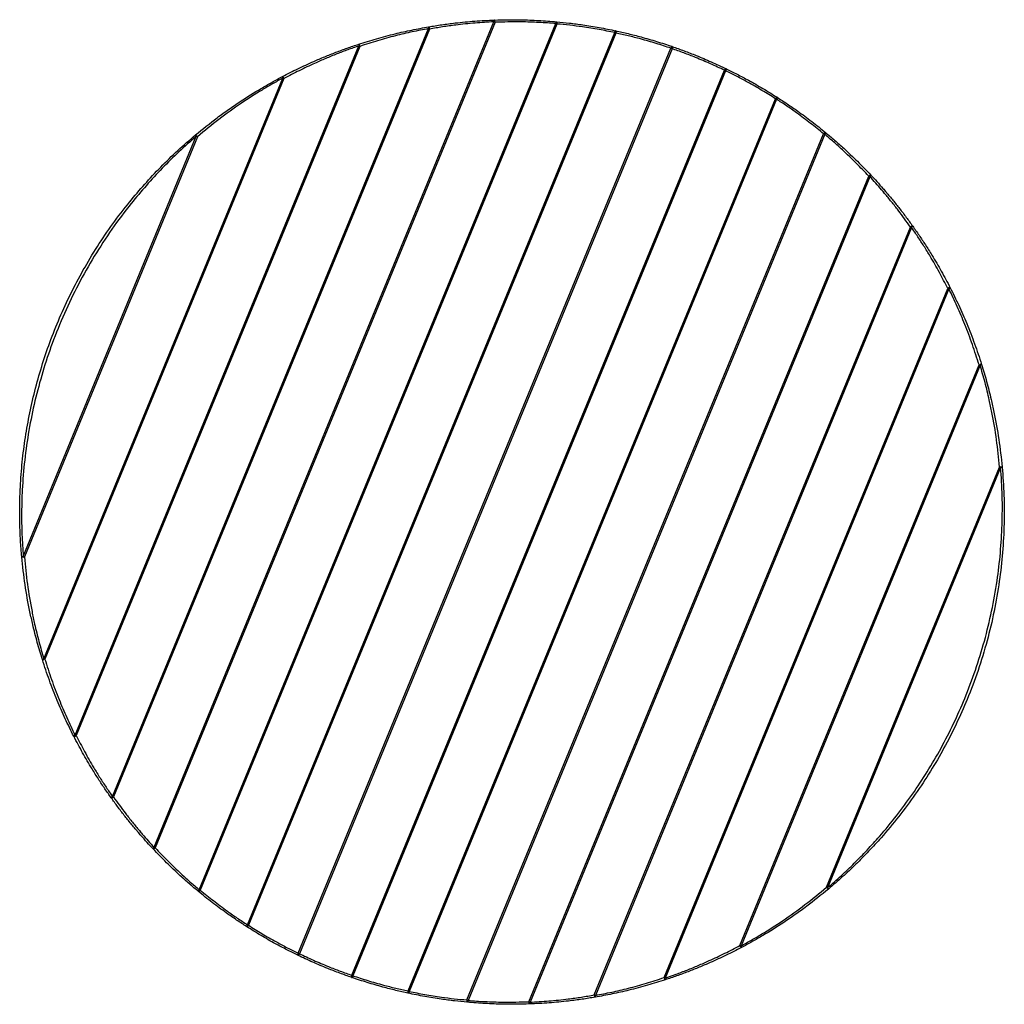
# Model space of a CAD drawing. Header units: millimetres. Extents: x 389 to 865, y 433 to 1990.
# Tile 2 of 2: x 389 to 865, y 1514 to 1990. Entities that reach past the tile are written whole.
import ezdxf

# ---------------------------------------------------------------- set-up
doc = ezdxf.new("R2010")
doc.units = ezdxf.units.MM
doc.header["$LTSCALE"] = 10

msp = doc.modelspace()

# ---------------------------------------------------------------- linework, layer by layer
at = {"color": 7, "linetype": 'Continuous', "lineweight": 25}
for p, q in [((433.48, 1614.03), (586.34, 1985.25)), ((453.64, 1589.44), (617.97, 1988.51)), ((618.5, 1988.29), (454.17, 1589.22)), ((475.48, 1568.94), (647.91, 1987.68)), ((648.44, 1987.47), (476.01, 1568.72)), ((586.34, 1985.25), (586.87, 1985.03)), ((617.97, 1988.51), (618.5, 1988.29)), ((647.91, 1987.68), (648.44, 1987.47)), ((586.87, 1985.03), (434.01, 1613.81)), ((498.77, 1551.97), (676.4, 1983.33)), ((676.93, 1983.11), (499.3, 1551.75)), ((676.4, 1983.33), (676.93, 1983.11)), ((415.43, 1643.72), (552.61, 1976.88)), ((553.15, 1976.66), (415.96, 1643.5)), ((523.39, 1538.23), (703.56, 1975.76)), ((552.61, 1976.88), (553.15, 1976.66)), ((703.56, 1975.76), (704.09, 1975.54)), ((704.09, 1975.54), (523.92, 1538.01)), ((549.28, 1527.57), (729.45, 1965.1)), ((729.98, 1964.88), (549.82, 1527.35)), ((729.45, 1965.1), (729.98, 1964.88)), ((400.33, 1680.59), (515.93, 1961.33)), ((516.46, 1961.11), (400.86, 1680.37)), ((515.93, 1961.33), (516.46, 1961.11)), ((576.45, 1519.99), (754.07, 1951.35)), ((754.6, 1951.13), (576.98, 1519.77)), ((754.07, 1951.35), (754.6, 1951.13)), ((390.41, 1730.04), (474.07, 1933.2)), ((474.6, 1932.99), (390.94, 1729.82)), ((474.07, 1933.2), (474.6, 1932.99)), ((604.93, 1515.64), (777.36, 1934.38)), ((777.89, 1934.16), (605.47, 1515.42)), ((777.36, 1934.38), (777.89, 1934.16)), ((634.88, 1514.81), (799.2, 1913.88)), ((799.2, 1913.88), (799.73, 1913.66)), ((799.73, 1913.66), (635.41, 1514.59)), ((666.5, 1518.07), (819.36, 1889.3)), ((819.89, 1889.08), (667.03, 1517.86)), ((819.36, 1889.3), (819.89, 1889.08)), ((700.23, 1526.45), (837.41, 1859.6)), ((837.95, 1859.38), (700.76, 1526.23)), ((837.41, 1859.6), (837.95, 1859.38)), ((736.91, 1541.99), (852.51, 1822.73)), ((853.04, 1822.51), (737.44, 1541.77)), ((852.51, 1822.73), (853.04, 1822.51)), ((778.77, 1570.12), (862.43, 1773.29)), ((862.96, 1773.07), (779.3, 1569.9)), ((862.43, 1773.29), (862.96, 1773.07)), ((390.94, 1729.82), (390.41, 1730.04)), ((400.86, 1680.37), (400.33, 1680.59)), ((415.96, 1643.5), (415.43, 1643.72)), ((434.01, 1613.81), (433.48, 1614.03)), ((454.17, 1589.22), (453.64, 1589.44)), ((476.01, 1568.72), (475.48, 1568.94)), ((779.3, 1569.9), (778.77, 1570.12)), ((499.3, 1551.75), (498.77, 1551.97)), ((523.92, 1538.01), (523.39, 1538.23)), ((737.44, 1541.77), (736.91, 1541.99)), ((549.82, 1527.35), (549.28, 1527.57)), ((700.76, 1526.23), (700.23, 1526.45)), ((576.98, 1519.77), (576.45, 1519.99)), ((605.47, 1515.42), (604.93, 1515.64)), ((635.41, 1514.59), (634.88, 1514.81)), ((667.03, 1517.86), (666.5, 1518.07))]:
    msp.add_line(p, q, dxfattribs=at)
at = {"color": 7, "linetype": 'Continuous', "lineweight": 25, "flags": 128}
for points in [[(618.2, 1989.4), (618.15, 1989.38), (618.11, 1989.33), (618.07, 1989.25), (618.03, 1989.14), (618, 1989.01), (617.98, 1988.86), (617.97, 1988.69), (617.97, 1988.51)], [(648.26, 1988.57), (648.21, 1988.56), (648.16, 1988.51), (648.11, 1988.43), (648.05, 1988.33), (648.01, 1988.19), (647.97, 1988.04), (647.93, 1987.87), (647.91, 1987.68)], [(676.87, 1984.2), (676.82, 1984.19), (676.76, 1984.15), (676.69, 1984.08), (676.62, 1983.97), (676.56, 1983.84), (676.5, 1983.69), (676.44, 1983.51), (676.4, 1983.33)], [(676.87, 1984.2), (676.92, 1984.17), (676.97, 1984.1), (676.99, 1983.99), (677.01, 1983.85), (677.01, 1983.69), (677, 1983.51), (676.97, 1983.31), (676.93, 1983.11)], [(704.15, 1976.59), (704.09, 1976.59), (704.02, 1976.56), (703.95, 1976.49), (703.87, 1976.39), (703.78, 1976.26), (703.7, 1976.11), (703.63, 1975.94), (703.56, 1975.76)], [(704.15, 1976.59), (704.2, 1976.56), (704.23, 1976.48), (704.25, 1976.38), (704.25, 1976.24), (704.23, 1976.09), (704.2, 1975.91), (704.15, 1975.73), (704.09, 1975.54)], [(730.15, 1965.89), (730.09, 1965.89), (730.02, 1965.86), (729.93, 1965.8), (729.84, 1965.71), (729.74, 1965.58), (729.64, 1965.44), (729.54, 1965.27), (729.45, 1965.1)], [(730.15, 1965.89), (730.19, 1965.85), (730.21, 1965.77), (730.22, 1965.67), (730.21, 1965.54), (730.17, 1965.39), (730.12, 1965.23), (730.06, 1965.05), (729.98, 1964.88)], [(754.87, 1952.08), (754.81, 1952.09), (754.74, 1952.07), (754.64, 1952.02), (754.53, 1951.93), (754.42, 1951.81), (754.3, 1951.67), (754.18, 1951.52), (754.07, 1951.35)], [(754.87, 1952.08), (754.91, 1952.04), (754.92, 1951.96), (754.92, 1951.87), (754.89, 1951.74), (754.84, 1951.6), (754.78, 1951.45), (754.7, 1951.29), (754.6, 1951.13)], [(778.26, 1935.04), (778.29, 1934.99), (778.3, 1934.92), (778.28, 1934.83), (778.24, 1934.72), (778.18, 1934.59), (778.1, 1934.45), (778, 1934.31), (777.89, 1934.16)], [(800.2, 1914.46), (800.22, 1914.41), (800.21, 1914.34), (800.19, 1914.26), (800.13, 1914.16), (800.06, 1914.04), (799.97, 1913.92), (799.86, 1913.79), (799.73, 1913.66)], [(453.64, 1589.44), (453.52, 1589.31), (453.41, 1589.18), (453.31, 1589.06), (453.24, 1588.95), (453.19, 1588.85), (453.16, 1588.76), (453.16, 1588.69), (453.18, 1588.65)], [(475.48, 1568.94), (475.37, 1568.8), (475.27, 1568.65), (475.19, 1568.51), (475.13, 1568.38), (475.09, 1568.27), (475.07, 1568.18), (475.08, 1568.11), (475.11, 1568.06)], [(498.77, 1551.97), (498.68, 1551.81), (498.6, 1551.65), (498.53, 1551.5), (498.48, 1551.36), (498.46, 1551.24), (498.45, 1551.14), (498.46, 1551.07), (498.5, 1551.02)], [(499.3, 1551.75), (499.19, 1551.59), (499.08, 1551.43), (498.96, 1551.29), (498.84, 1551.17), (498.73, 1551.09), (498.64, 1551.03), (498.56, 1551.01), (498.5, 1551.02)], [(523.39, 1538.23), (523.32, 1538.05), (523.25, 1537.88), (523.2, 1537.71), (523.17, 1537.56), (523.15, 1537.43), (523.16, 1537.33), (523.18, 1537.26), (523.22, 1537.22)], [(523.92, 1538.01), (523.83, 1537.83), (523.74, 1537.67), (523.64, 1537.52), (523.54, 1537.4), (523.44, 1537.3), (523.36, 1537.24), (523.28, 1537.21), (523.22, 1537.22)], [(549.28, 1527.57), (549.22, 1527.38), (549.18, 1527.19), (549.14, 1527.02), (549.13, 1526.86), (549.13, 1526.73), (549.14, 1526.62), (549.18, 1526.55), (549.22, 1526.51)], [(549.82, 1527.35), (549.75, 1527.17), (549.67, 1527), (549.59, 1526.85), (549.51, 1526.72), (549.43, 1526.61), (549.35, 1526.55), (549.28, 1526.51), (549.22, 1526.51)], [(576.45, 1519.99), (576.41, 1519.79), (576.38, 1519.6), (576.36, 1519.41), (576.37, 1519.25), (576.38, 1519.11), (576.41, 1519.01), (576.45, 1518.94), (576.5, 1518.9)], [(576.98, 1519.77), (576.93, 1519.59), (576.87, 1519.42), (576.81, 1519.26), (576.75, 1519.13), (576.68, 1519.03), (576.62, 1518.95), (576.56, 1518.91), (576.5, 1518.9)], [(605.47, 1515.42), (605.44, 1515.24), (605.41, 1515.07), (605.37, 1514.91), (605.32, 1514.78), (605.27, 1514.67), (605.22, 1514.59), (605.16, 1514.54), (605.11, 1514.53)], [(635.41, 1514.59), (635.4, 1514.42), (635.39, 1514.25), (635.37, 1514.09), (635.34, 1513.96), (635.31, 1513.85), (635.27, 1513.77), (635.22, 1513.72), (635.18, 1513.7)]]:
    msp.add_lwpolyline(points, dxfattribs=at)
at = {"color": 7, "linetype": 'Continuous', "lineweight": 25}
for centre, radius, start, end in [((587.3, 1985.59), 1.02, 148.0586, 199.3555), ((585.45, 1985.1), 1.43, 357.2762, 46.0403), ((617.2, 1988.53), 1.32, 349.3663, 41.0482), ((647.26, 1987.85), 1.24, 342.1511, 35.8494), ((553.54, 1977.35), 1.04, 159.1428, 207.0782), ((551.56, 1976.48), 1.59, 6.2798, 50.8692), ((516.83, 1961.97), 1.1, 173.1952, 215.8012), ((514.67, 1960.56), 1.87, 17.131, 55.5953), ((474.99, 1934.17), 1.33, 193.3255, 226.4157), ((472.43, 1931.64), 2.55, 31.7434, 60.3848), ((778.47, 1933.82), 1.24, 99.3891, 153.0875), ((800.29, 1913.14), 1.32, 94.1903, 145.8722), ((820.42, 1888.34), 1.43, 89.1982, 137.9623), ((819.45, 1889.99), 1.02, 295.883, 347.1799), ((838.41, 1858.36), 1.59, 84.3693, 128.9587), ((837.62, 1860.37), 1.04, 288.1603, 336.0958), ((853.4, 1821.08), 1.87, 79.6433, 118.1075), ((852.86, 1823.6), 1.1, 279.4373, 322.0433), ((863.03, 1770.81), 2.55, 74.8537, 103.4951), ((862.99, 1774.4), 1.33, 268.8228, 301.913), ((390.38, 1728.71), 1.33, 88.8228, 121.913), ((390.35, 1732.3), 2.55, 254.8537, 283.4951), ((400.51, 1679.5), 1.1, 99.4373, 142.0433), ((399.98, 1682.02), 1.87, 259.6433, 298.1075), ((415.75, 1642.74), 1.04, 108.1603, 156.0958), ((414.96, 1644.74), 1.59, 264.3693, 308.9587), ((433.93, 1613.11), 1.02, 115.883, 167.1799), ((432.95, 1614.76), 1.43, 269.1982, 317.9623), ((453.08, 1589.96), 1.32, 274.1903, 325.8722), ((474.91, 1569.29), 1.24, 279.3891, 333.0875), ((780.94, 1571.46), 2.55, 211.7434, 240.3848), ((778.39, 1568.94), 1.33, 13.3255, 46.4157), ((738.7, 1542.54), 1.87, 197.131, 235.5953), ((736.55, 1541.13), 1.1, 353.1952, 35.8012), ((701.81, 1526.62), 1.59, 186.2798, 230.8692), ((699.84, 1525.76), 1.04, 339.1428, 27.0782), ((606.11, 1515.26), 1.24, 162.1511, 215.8494), ((636.17, 1514.57), 1.32, 169.3663, 221.0482), ((667.93, 1518.01), 1.43, 177.2762, 226.0403), ((666.07, 1517.52), 1.02, 328.0586, 19.3555)]:
    msp.add_arc(centre, radius, start, end, dxfattribs=at)
for points, knots in [([(552.57, 1977.72), (555.42, 1978.62), (561.18, 1980.44), (569.82, 1982.71), (578.32, 1984.65), (583.72, 1985.63), (586.44, 1986.12)], [0, 0, 0, 0, 0.259545, 0.522781, 0.759527, 1, 1, 1, 1]), ([(586.34, 1985.25), (583.72, 1984.75), (578.42, 1983.73), (570.14, 1981.76), (561.63, 1979.43), (555.99, 1977.59), (553.15, 1976.66)], [0, 0, 0, 0, 0.236471, 0.47686, 0.736515, 1, 1, 1, 1]), ([(586.44, 1986.12), (588.54, 1986.47), (592.77, 1987.16), (598.67, 1987.92), (603.99, 1988.48), (608.73, 1988.89), (613.49, 1989.21), (616.63, 1989.34), (618.2, 1989.4)], [0, 0, 0, 0, 0.20273, 0.407558, 0.553725, 0.699883, 0.849947, 1, 1, 1, 1]), ([(617.97, 1988.51), (616.47, 1988.44), (613.48, 1988.29), (608.87, 1987.95), (604.19, 1987.51), (598.91, 1986.91), (593.1, 1986.11), (588.95, 1985.39), (586.87, 1985.03)], [0, 0, 0, 0, 0.146013, 0.292037, 0.442096, 0.592165, 0.795012, 1, 1, 1, 1]), ([(618.2, 1989.4), (620.3, 1989.46), (624.52, 1989.58), (631.72, 1989.54), (638.26, 1989.3), (644, 1988.94), (646.84, 1988.69), (648.26, 1988.57)], [0, 0, 0, 0, 0.212468, 0.427739, 0.709925, 0.854966, 1, 1, 1, 1]), ([(647.91, 1987.68), (646.56, 1987.79), (643.85, 1988.01), (639.66, 1988.25), (635.39, 1988.42), (630.4, 1988.52), (624.71, 1988.51), (620.58, 1988.37), (618.5, 1988.29)], [0, 0, 0, 0, 0.141063, 0.282132, 0.427134, 0.572142, 0.784642, 1, 1, 1, 1]), ([(648.26, 1988.57), (650.33, 1988.37), (654.48, 1987.96), (661.42, 1987.04), (667.61, 1986.03), (672.93, 1985.03), (675.56, 1984.48), (676.87, 1984.2)], [0, 0, 0, 0, 0.2181652, 0.4396913, 0.7159423, 0.8579727, 1, 1, 1, 1]), ([(676.4, 1983.33), (673.88, 1983.84), (668.78, 1984.87), (661.4, 1986.02), (654.55, 1986.9), (650.49, 1987.28), (648.44, 1987.47)], [0, 0, 0, 0, 0.276162, 0.560051, 0.778313, 1, 1, 1, 1]), ([(676.87, 1984.2), (678.87, 1983.75), (682.9, 1982.85), (689.55, 1981.13), (696.76, 1979.06), (701.66, 1977.42), (704.15, 1976.59)], [0, 0, 0, 0, 0.220426, 0.444554, 0.718501, 1, 1, 1, 1]), ([(703.56, 1975.76), (701.2, 1976.54), (696.41, 1978.13), (689.41, 1980.13), (682.85, 1981.81), (678.91, 1982.68), (676.93, 1983.11)], [0, 0, 0, 0, 0.273855, 0.555367, 0.775802, 1, 1, 1, 1]), ([(515.73, 1962.11), (518.19, 1963.37), (523.13, 1965.91), (530, 1969.07), (536.16, 1971.69), (541.59, 1973.84), (547.07, 1975.87), (550.74, 1977.1), (552.57, 1977.72)], [0, 0, 0, 0, 0.2088289, 0.4190337, 0.5628976, 0.7067487, 0.8533844, 1, 1, 1, 1]), ([(552.61, 1976.88), (550.85, 1976.26), (547.32, 1975.04), (541.98, 1973), (536.62, 1970.82), (530.52, 1968.15), (523.75, 1964.95), (518.9, 1962.39), (516.46, 1961.11)], [0, 0, 0, 0, 0.143648, 0.287316, 0.433928, 0.580554, 0.789563, 1, 1, 1, 1]), ([(704.15, 1976.59), (706.06, 1975.92), (709.9, 1974.57), (716.25, 1972.09), (723.12, 1969.2), (727.79, 1967), (730.15, 1965.89)], [0, 0, 0, 0, 0.219374, 0.442538, 0.717456, 1, 1, 1, 1]), ([(729.45, 1965.1), (727.21, 1966.15), (722.67, 1968.3), (715.99, 1971.12), (709.73, 1973.56), (705.98, 1974.87), (704.09, 1975.54)], [0, 0, 0, 0, 0.27489, 0.5574532, 0.7768087, 1, 1, 1, 1]), ([(473.69, 1933.86), (477.15, 1936.68), (482.36, 1940.91), (489.67, 1946.19), (496.67, 1950.98), (503.65, 1955.35), (510.52, 1959.31), (513.99, 1961.17), (515.73, 1962.11)], [0, 0, 0, 0, 0.264623, 0.397949, 0.531268, 0.764297, 0.882154, 1, 1, 1, 1]), ([(754.07, 1951.35), (751.92, 1952.7), (747.57, 1955.45), (741.2, 1959.09), (735.27, 1962.27), (731.75, 1964), (729.98, 1964.88)], [0, 0, 0, 0, 0.279377, 0.566537, 0.781454, 1, 1, 1, 1]), ([(730.15, 1965.89), (731.94, 1965.01), (735.55, 1963.23), (741.56, 1960.03), (748.13, 1956.3), (752.61, 1953.5), (754.87, 1952.08)], [0, 0, 0, 0, 0.2149578, 0.4335229, 0.7128632, 1, 1, 1, 1]), ([(515.93, 1961.33), (514.24, 1960.4), (510.86, 1958.55), (504.12, 1954.57), (495.38, 1948.97), (484.88, 1941.48), (478.04, 1935.82), (474.6, 1932.99)], [0, 0, 0, 0, 0.116374, 0.232759, 0.46826, 0.733069, 1, 1, 1, 1]), ([(754.87, 1952.08), (756.52, 1951.01), (759.83, 1948.87), (764.32, 1945.74), (768.26, 1942.88), (771.66, 1940.32), (775.01, 1937.7), (777.18, 1935.93), (778.26, 1935.04)], [0, 0, 0, 0, 0.206527, 0.416219, 0.560138, 0.704061, 0.852029, 1, 1, 1, 1]), ([(777.36, 1934.38), (775.29, 1936.08), (772.16, 1938.65), (767.72, 1942.02), (763.85, 1944.86), (759.45, 1947.96), (756.22, 1950.07), (754.6, 1951.13)], [0, 0, 0, 0, 0.287773, 0.435796, 0.583815, 0.790327, 1, 1, 1, 1]), ([(389.68, 1729.84), (389.46, 1732.5), (389.02, 1737.84), (388.71, 1745.94), (388.65, 1754.08), (388.92, 1763.53), (389.67, 1774.24), (391.12, 1786.17), (393.18, 1798.1), (395.87, 1810.01), (399.2, 1821.86), (403.2, 1833.71), (407.89, 1845.51), (413.3, 1857.22), (419.39, 1868.72), (426.16, 1879.98), (433.62, 1890.94), (441.29, 1900.96), (449.05, 1910.09), (456.85, 1918.4), (465.04, 1926.39), (470.81, 1931.37), (473.69, 1933.86)], [0, 0, 0, 0, 0.035244, 0.070492, 0.106068, 0.141646, 0.193963, 0.246321, 0.298646, 0.352226, 0.405841, 0.459418, 0.515547, 0.57172, 0.627851, 0.685569, 0.743332, 0.801048, 0.850438, 0.899823, 0.949918, 1, 1, 1, 1]), ([(474.07, 1933.2), (471.25, 1930.73), (465.61, 1925.78), (457.55, 1917.8), (449.84, 1909.47), (441.63, 1899.71), (433.13, 1888.35), (424.6, 1875.26), (416.91, 1861.64), (410.12, 1847.56), (404.39, 1833.44), (399.69, 1819.32), (395.93, 1805.29), (393.01, 1791.05), (390.95, 1776.68), (389.86, 1763.45), (389.52, 1751.45), (389.66, 1740.7), (390.16, 1733.59), (390.41, 1730.04)], [0, 0, 0, 0, 0.049592, 0.099288, 0.149028, 0.198679, 0.26693, 0.335404, 0.403946, 0.472405, 0.540644, 0.604123, 0.667783, 0.731501, 0.795148, 0.858616, 0.905743, 0.952902, 1, 1, 1, 1]), ([(799.2, 1913.88), (798.21, 1914.94), (796.23, 1917.07), (793.08, 1920.28), (789.82, 1923.48), (786.18, 1926.91), (782.19, 1930.52), (779.33, 1932.94), (777.89, 1934.16)], [0, 0, 0, 0, 0.150781, 0.301556, 0.456545, 0.611526, 0.804528, 1, 1, 1, 1]), ([(778.26, 1935.04), (779.72, 1933.82), (782.66, 1931.36), (786.74, 1927.72), (790.44, 1924.28), (793.77, 1921.07), (797.04, 1917.78), (799.15, 1915.56), (800.2, 1914.46)], [0, 0, 0, 0, 0.193085, 0.388671, 0.539357, 0.690051, 0.845022, 1, 1, 1, 1]), ([(800.2, 1914.46), (801.17, 1913.41), (803.13, 1911.3), (805.58, 1908.53), (808.18, 1905.53), (810.89, 1902.29), (814.17, 1898.19), (817.38, 1894), (819.42, 1891.18), (820.44, 1889.77)], [0, 0, 0, 0, 0.137283, 0.275421, 0.346037, 0.507183, 0.668341, 0.834166, 1, 1, 1, 1]), ([(819.36, 1889.3), (818.4, 1890.65), (816.48, 1893.36), (813.41, 1897.45), (810.2, 1901.54), (807.51, 1904.82), (804.97, 1907.81), (802.59, 1910.54), (800.69, 1912.62), (799.73, 1913.66)], [0, 0, 0, 0, 0.161298, 0.322588, 0.488411, 0.654219, 0.724804, 0.861981, 1, 1, 1, 1]), ([(837.41, 1859.6), (836.08, 1862.2), (833.4, 1867.45), (829.45, 1874.32), (825.92, 1880.06), (822.92, 1884.69), (820.9, 1887.61), (819.89, 1889.08)], [0, 0, 0, 0, 0.257859, 0.519302, 0.685089, 0.841977, 1, 1, 1, 1]), ([(820.44, 1889.77), (821.48, 1888.3), (823.56, 1885.34), (826.66, 1880.65), (830.29, 1874.87), (834.38, 1867.92), (837.17, 1862.62), (838.57, 1859.95)], [0, 0, 0, 0, 0.157024, 0.315226, 0.481056, 0.738646, 1, 1, 1, 1]), ([(852.51, 1822.73), (851.48, 1825.98), (849.41, 1832.52), (845.83, 1841.95), (842.01, 1850.99), (839.31, 1856.57), (837.95, 1859.38)], [0, 0, 0, 0, 0.260651, 0.52404, 0.760439, 1, 1, 1, 1]), ([(838.57, 1859.95), (839.96, 1857.15), (842.77, 1851.51), (846.73, 1842.41), (850.48, 1832.85), (852.64, 1826.24), (853.73, 1822.92)], [0, 0, 0, 0, 0.236473, 0.476392, 0.736715, 1, 1, 1, 1]), ([(862.43, 1773.29), (862, 1777.67), (861.12, 1786.48), (859.27, 1797.32), (857.32, 1806.56), (855.46, 1814.23), (853.85, 1819.75), (853.04, 1822.51)], [0, 0, 0, 0, 0.26422, 0.530328, 0.653511, 0.826189, 1, 1, 1, 1]), ([(853.73, 1822.92), (854.57, 1820.15), (856.26, 1814.58), (858.22, 1806.84), (860.27, 1797.54), (862.25, 1786.61), (863.21, 1777.73), (863.69, 1773.27)], [0, 0, 0, 0, 0.1728534, 0.3469625, 0.4701785, 0.7340162, 1, 1, 1, 1]), ([(779.3, 1569.9), (781.5, 1571.81), (785.9, 1575.65), (792.27, 1581.75), (798.46, 1588.1), (805.34, 1595.7), (812.72, 1604.66), (820.41, 1615.07), (827.6, 1625.98), (834.24, 1637.37), (840.3, 1649.21), (845.89, 1661.79), (850.9, 1675.09), (855.25, 1689.19), (858.76, 1703.59), (861.3, 1717.84), (862.96, 1731.8), (863.78, 1745.49), (863.88, 1759.3), (863.27, 1768.48), (862.96, 1773.07)], [0, 0, 0, 0, 0.038578, 0.077162, 0.116153, 0.155147, 0.211841, 0.268582, 0.325284, 0.383514, 0.441789, 0.500016, 0.564275, 0.628535, 0.69379, 0.759044, 0.818739, 0.878427, 0.939226, 1, 1, 1, 1]), ([(863.69, 1773.27), (864.03, 1768.74), (864.71, 1759.69), (864.75, 1745.88), (864.02, 1731.99), (862.43, 1717.83), (859.95, 1703.55), (856.52, 1689.14), (852.17, 1674.89), (847.14, 1661.49), (841.59, 1649), (835.67, 1637.42), (829.06, 1626.07), (821.77, 1615.01), (813.8, 1604.27), (806.2, 1595.15), (799.19, 1587.49), (792.93, 1581.16), (786.44, 1575.04), (781.93, 1571.17), (779.68, 1569.24)], [0, 0, 0, 0, 0.05964, 0.119304, 0.180269, 0.241242, 0.305419, 0.369596, 0.43479, 0.499983, 0.556598, 0.613259, 0.669876, 0.728099, 0.786366, 0.84458, 0.883248, 0.921914, 0.96096, 1, 1, 1, 1]), ([(399.64, 1680.18), (398.8, 1682.95), (397.11, 1688.52), (395.16, 1696.26), (393.1, 1705.56), (391.12, 1716.49), (390.16, 1725.38), (389.68, 1729.84)], [0, 0, 0, 0, 0.172853, 0.346962, 0.470178, 0.734016, 1, 1, 1, 1]), ([(390.94, 1729.82), (391.38, 1725.43), (392.25, 1716.62), (394.11, 1705.78), (396.05, 1696.54), (397.91, 1688.88), (399.52, 1683.36), (400.33, 1680.59)], [0, 0, 0, 0, 0.26422, 0.530328, 0.653511, 0.826189, 1, 1, 1, 1]), ([(414.8, 1643.16), (413.41, 1645.95), (410.61, 1651.59), (406.65, 1660.69), (402.9, 1670.26), (400.73, 1676.86), (399.64, 1680.18)], [0, 0, 0, 0, 0.236473, 0.476392, 0.736715, 1, 1, 1, 1]), ([(400.86, 1680.37), (401.89, 1677.12), (403.96, 1670.58), (407.54, 1661.15), (411.36, 1652.11), (414.07, 1646.53), (415.43, 1643.72)], [0, 0, 0, 0, 0.260651, 0.52404, 0.760439, 1, 1, 1, 1]), ([(432.93, 1613.34), (431.9, 1614.81), (429.82, 1617.76), (426.72, 1622.45), (423.08, 1628.23), (418.99, 1635.18), (416.21, 1640.49), (414.8, 1643.16)], [0, 0, 0, 0, 0.157024, 0.315226, 0.481056, 0.738646, 1, 1, 1, 1]), ([(415.96, 1643.5), (417.29, 1640.9), (419.98, 1635.66), (423.93, 1628.78), (427.46, 1623.05), (430.46, 1618.41), (432.47, 1615.49), (433.48, 1614.03)], [0, 0, 0, 0, 0.257859, 0.519302, 0.685089, 0.841977, 1, 1, 1, 1]), ([(453.18, 1588.65), (452.2, 1589.7), (450.24, 1591.81), (447.79, 1594.57), (445.2, 1597.57), (442.48, 1600.82), (439.2, 1604.92), (435.99, 1609.1), (433.95, 1611.92), (432.93, 1613.34)], [0, 0, 0, 0, 0.137283, 0.275421, 0.346037, 0.507183, 0.668341, 0.834166, 1, 1, 1, 1]), ([(434.01, 1613.81), (434.97, 1612.45), (436.89, 1609.75), (439.96, 1605.65), (443.17, 1601.56), (445.87, 1598.28), (448.41, 1595.29), (450.78, 1592.56), (452.69, 1590.48), (453.64, 1589.44)], [0, 0, 0, 0, 0.161298, 0.322588, 0.488411, 0.654219, 0.724804, 0.861981, 1, 1, 1, 1]), ([(475.11, 1568.06), (473.65, 1569.29), (470.71, 1571.75), (466.63, 1575.38), (462.93, 1578.82), (459.61, 1582.04), (456.33, 1585.32), (454.23, 1587.54), (453.18, 1588.65)], [0, 0, 0, 0, 0.1930854, 0.3886708, 0.5393572, 0.6900507, 0.8450224, 1, 1, 1, 1]), ([(454.17, 1589.22), (455.16, 1588.16), (457.15, 1586.03), (460.29, 1582.83), (463.55, 1579.62), (467.19, 1576.2), (471.19, 1572.59), (474.04, 1570.16), (475.48, 1568.94)], [0, 0, 0, 0, 0.150781, 0.301556, 0.456545, 0.611526, 0.804528, 1, 1, 1, 1]), ([(498.5, 1551.02), (496.86, 1552.09), (493.55, 1554.24), (489.05, 1557.36), (485.11, 1560.22), (481.72, 1562.78), (478.36, 1565.4), (476.19, 1567.18), (475.11, 1568.06)], [0, 0, 0, 0, 0.206527, 0.416219, 0.560138, 0.704061, 0.852029, 1, 1, 1, 1]), ([(476.01, 1568.72), (478.08, 1567.03), (481.22, 1564.46), (485.65, 1561.08), (489.52, 1558.24), (493.93, 1555.15), (497.15, 1553.04), (498.77, 1551.97)], [0, 0, 0, 0, 0.287773, 0.435796, 0.583815, 0.790327, 1, 1, 1, 1]), ([(737.44, 1541.77), (739.13, 1542.7), (742.51, 1544.56), (749.26, 1548.54), (757.99, 1554.13), (768.5, 1561.63), (775.34, 1567.28), (778.77, 1570.12)], [0, 0, 0, 0, 0.116374, 0.232759, 0.46826, 0.733069, 1, 1, 1, 1]), ([(779.68, 1569.24), (776.22, 1566.43), (771.01, 1562.19), (763.71, 1556.91), (756.7, 1552.12), (749.72, 1547.76), (742.86, 1543.79), (739.38, 1541.93), (737.64, 1541)], [0, 0, 0, 0, 0.2646226, 0.3979494, 0.5312678, 0.7642969, 0.8821545, 1, 1, 1, 1]), ([(523.22, 1537.22), (521.43, 1538.1), (517.83, 1539.87), (511.81, 1543.07), (505.24, 1546.8), (500.77, 1549.6), (498.5, 1551.02)], [0, 0, 0, 0, 0.214958, 0.433523, 0.712863, 1, 1, 1, 1]), ([(499.3, 1551.75), (501.45, 1550.4), (505.8, 1547.65), (512.18, 1544.01), (518.1, 1540.84), (521.62, 1539.1), (523.39, 1538.23)], [0, 0, 0, 0, 0.279377, 0.566537, 0.781454, 1, 1, 1, 1]), ([(523.92, 1538.01), (526.16, 1536.95), (530.71, 1534.8), (537.38, 1531.99), (543.64, 1529.55), (547.39, 1528.23), (549.28, 1527.57)], [0, 0, 0, 0, 0.27489, 0.557453, 0.776809, 1, 1, 1, 1]), ([(700.76, 1526.23), (702.52, 1526.84), (706.05, 1528.06), (711.4, 1530.1), (716.75, 1532.29), (722.85, 1534.96), (729.63, 1538.15), (734.48, 1540.71), (736.91, 1541.99)], [0, 0, 0, 0, 0.143648, 0.287316, 0.433928, 0.580554, 0.789563, 1, 1, 1, 1]), ([(737.64, 1541), (735.18, 1539.73), (730.24, 1537.19), (723.37, 1534.04), (717.21, 1531.41), (711.79, 1529.26), (706.3, 1527.23), (702.64, 1526), (700.81, 1525.39)], [0, 0, 0, 0, 0.2088289, 0.4190337, 0.5628976, 0.7067487, 0.8533844, 1, 1, 1, 1]), ([(549.22, 1526.51), (547.32, 1527.18), (543.47, 1528.54), (537.12, 1531.01), (530.25, 1533.9), (525.59, 1536.1), (523.22, 1537.22)], [0, 0, 0, 0, 0.2193743, 0.4425378, 0.7174558, 1, 1, 1, 1]), ([(576.5, 1518.9), (574.5, 1519.35), (570.48, 1520.25), (563.82, 1521.97), (556.62, 1524.04), (551.71, 1525.68), (549.22, 1526.51)], [0, 0, 0, 0, 0.220426, 0.444554, 0.718501, 1, 1, 1, 1]), ([(549.82, 1527.35), (552.17, 1526.56), (556.96, 1524.97), (563.97, 1522.97), (570.53, 1521.29), (574.46, 1520.43), (576.45, 1519.99)], [0, 0, 0, 0, 0.273855, 0.555367, 0.775802, 1, 1, 1, 1]), ([(700.81, 1525.39), (697.95, 1524.48), (692.2, 1522.67), (683.55, 1520.4), (675.06, 1518.46), (669.66, 1517.47), (666.93, 1516.98)], [0, 0, 0, 0, 0.259545, 0.522781, 0.759527, 1, 1, 1, 1]), ([(667.03, 1517.86), (669.66, 1518.36), (674.95, 1519.37), (683.23, 1521.35), (691.75, 1523.67), (697.39, 1525.52), (700.23, 1526.45)], [0, 0, 0, 0, 0.236471, 0.47686, 0.736515, 1, 1, 1, 1]), ([(605.11, 1514.53), (603.05, 1514.73), (598.89, 1515.14), (591.96, 1516.06), (585.76, 1517.07), (580.44, 1518.07), (577.81, 1518.63), (576.5, 1518.9)], [0, 0, 0, 0, 0.218165, 0.439691, 0.715942, 0.857973, 1, 1, 1, 1]), ([(576.98, 1519.77), (579.49, 1519.26), (584.59, 1518.23), (591.98, 1517.08), (598.82, 1516.2), (602.89, 1515.83), (604.93, 1515.64)], [0, 0, 0, 0, 0.2761624, 0.5600511, 0.7783128, 1, 1, 1, 1]), ([(635.18, 1513.7), (633.08, 1513.64), (628.85, 1513.53), (621.65, 1513.57), (615.11, 1513.8), (609.37, 1514.17), (606.53, 1514.41), (605.11, 1514.53)], [0, 0, 0, 0, 0.212468, 0.427739, 0.709925, 0.854966, 1, 1, 1, 1]), ([(605.47, 1515.42), (606.82, 1515.31), (609.52, 1515.09), (613.71, 1514.85), (617.98, 1514.68), (622.98, 1514.58), (628.66, 1514.59), (632.79, 1514.74), (634.88, 1514.81)], [0, 0, 0, 0, 0.1410633, 0.2821325, 0.4271339, 0.572142, 0.7846417, 1, 1, 1, 1]), ([(666.93, 1516.98), (664.83, 1516.64), (660.6, 1515.94), (654.7, 1515.18), (649.38, 1514.62), (644.64, 1514.21), (639.88, 1513.9), (636.74, 1513.77), (635.18, 1513.7)], [0, 0, 0, 0, 0.20273, 0.407558, 0.553725, 0.699883, 0.849947, 1, 1, 1, 1]), ([(635.41, 1514.59), (636.9, 1514.67), (639.89, 1514.81), (644.5, 1515.16), (649.19, 1515.59), (654.46, 1516.2), (660.28, 1517), (664.42, 1517.71), (666.5, 1518.07)], [0, 0, 0, 0, 0.146013, 0.292037, 0.442096, 0.592165, 0.795012, 1, 1, 1, 1])]:
    msp.add_open_spline(points, degree=3, knots=knots, dxfattribs=at)

doc.saveas('drawing.dxf')
